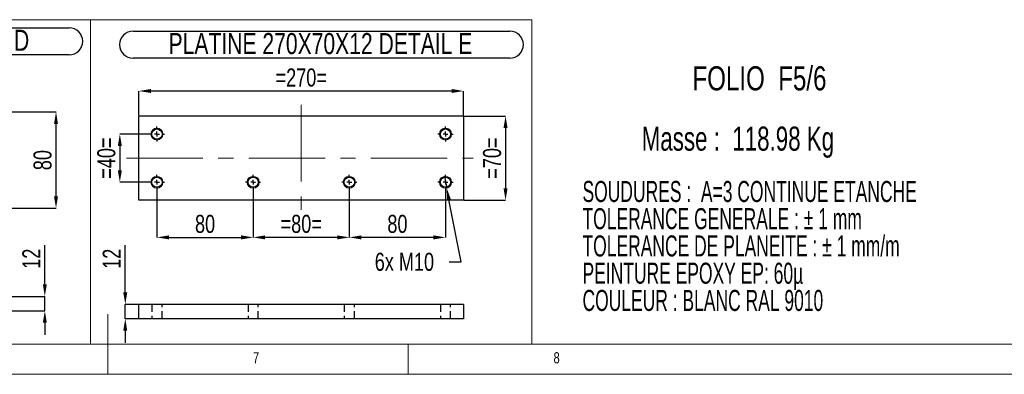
# Model space of a CAD drawing. Header units: millimetres. Extents: x 5 to 589, y 5 to 415.
# Tile 12 of 17: x 282 to 446, y 5 to 64. Entities that reach past the tile are written whole.
import ezdxf

# ---------------------------------------------------------------- set-up
doc = ezdxf.new("R2010")
doc.units = ezdxf.units.MM
doc.header["$PDSIZE"] = -1
doc.linetypes.add('CENTERX2', pattern=[20.32, 12.7, -2.54, 2.54, -2.54])
doc.linetypes.add('HIDDEN', pattern=[1.905, 1.27, -0.635])
for name, color, linetype in [('COTES', 1, 'Continuous'), ('NOTES', 6, 'Continuous'), ('TRAIT-FINS', 9, 'Continuous'), ('TRAIT-MIXTES', 3, 'CENTERX2'), ('TRAIT-TIRET', 2, 'HIDDEN')]:
    doc.layers.add(name, color=color, linetype=linetype)
doc.layers.add('TRAIT-FORT', color=4, linetype='Continuous', lineweight=25)
doc.styles.add('SLDTEXTSTYLE0', font='TXT', dxfattribs={"width": 0.620748})
doc.styles.add('SLDTEXTSTYLE1', font='TXT', dxfattribs={"width": 0.694444})
doc.styles.add('SLDTEXTSTYLE2', font='TXT', dxfattribs={"width": 0.75})
doc.dimstyles.new('SLDDIMSTYLE7', dxfattribs={"dimtxt": 3, "dimasz": 2, "dimexe": 0, "dimexo": 0.0625, "dimgap": 0.75, "dimtad": 1, "dimdec": 0, "dimlfac": 5, "dimrnd": 1e-09, "dimzin": 12, "dimdsep": 46, "dimtxsty": 'SLDTEXTSTYLE2', "dimsah": 1, "dimcen": 0.09, "dimadec": 0, "dimazin": 3, "dimtfac": 1, "dimtdec": 0, "dimtmove": 0, "dimatfit": 0, "dimfxl": 1, "dimfrac": 2, "dimtolj": 1, "dimtzin": 12, "dimarcsym": 0})
doc.dimstyles.new('SLDDIMSTYLE8', dxfattribs={"dimtxt": 3, "dimasz": 2, "dimexe": 0, "dimexo": 0.0625, "dimgap": 0.75, "dimtad": 1, "dimdec": 0, "dimlfac": 5, "dimrnd": 1e-09, "dimzin": 12, "dimdsep": 46, "dimtxsty": 'SLDTEXTSTYLE2', "dimsah": 1, "dimcen": 0.09, "dimadec": 0, "dimazin": 3, "dimtfac": 1, "dimtdec": 0, "dimtofl": 0, "dimtmove": 0, "dimatfit": 3, "dimfxl": 1, "dimfrac": 2, "dimtolj": 1, "dimtzin": 12, "dimarcsym": 0})
doc.dimstyles.new('SLDDIMSTYLE9', dxfattribs={"dimtxt": 3, "dimasz": 2, "dimexe": 0, "dimexo": 0.0625, "dimgap": 0.75, "dimtad": 0, "dimtih": 1, "dimtoh": 1, "dimdec": 0, "dimlfac": 5, "dimrnd": 1e-09, "dimzin": 12, "dimdsep": 46, "dimtxsty": 'SLDTEXTSTYLE2', "dimblk1": 'NONE', "dimsah": 1, "dimcen": 0, "dimadec": 0, "dimazin": 3, "dimtfac": 1, "dimtdec": 0, "dimtmove": 0, "dimatfit": 3, "dimldrblk": 'NONE', "dimfxl": 1, "dimfrac": 2, "dimtolj": 1, "dimtzin": 12, "dimarcsym": 0})

# ---------------------------------------------------------------- blocks, each defined once
blk = doc.blocks.new('SW_NOTE_0')
at = {"layer": 'NOTES', "color": 0, "char_height": 3.5, "attachment_point": 1, "style": 'SLDTEXTSTYLE0'}
for s, insert in [('SOUDURES :  A=3 CONTINUE ETANCHE', (0, 4.51)), ('TOLERANCE GENERALE : ± 1 mm', (0, -0.01)), ('TOLERANCE DE PLANEITE : ± 1 mm/m', (0, -4.54)), ('PEINTURE EPOXY EP: 60µ', (0, -9.07)), ('COULEUR : BLANC RAL 9010', (0, -13.59))]:
    blk.add_mtext(s, dxfattribs=dict(at, insert=insert))
blk = doc.blocks.new('_D_37')
at = {"layer": 'COTES', "color": 0, "lineweight": -2, "transparency": 16777216}
for p, q in [((279.83, 48.58), (288.41, 48.58)), ((288.41, 34.58), (288.41, 46.58)), ((279.83, 32.58), (288.41, 32.58))]:
    blk.add_line(p, q, dxfattribs=at)
at = {"layer": 'COTES', "color": 0, "transparency": 16777216}
for points in [[(288.07, 46.58), (288.74, 46.58), (288.41, 48.58)], [(288.07, 34.58), (288.74, 34.58), (288.41, 32.58)]]:
    blk.add_solid(points, dxfattribs=at)
at = {"layer": 'Defpoints', "color": 0, "transparency": 16777216}
for p in [(279.77, 48.58), (288.41, 48.58), (279.77, 32.58)]:
    blk.add_point(p, dxfattribs=at)
at = {"layer": 'COTES', "color": 0, "transparency": 16777216, "insert": (284.66, 40.58), "char_height": 3, "attachment_point": 2, "rotation": 90, "style": 'SLDTEXTSTYLE2'}
blk.add_mtext('\\A1;80', dxfattribs=at)
blk = doc.blocks.new('SW_NOTE_37')
at = {"layer": 'NOTES', "color": 0}
for p, q in [((-0.06, 4.83), (63.56, 4.83)), ((63.56, 0.34), (-0.06, 0.34))]:
    blk.add_line(p, q, dxfattribs=at)
for centre, start, end in [((-0.06, 2.59), 90, 270), ((63.56, 2.59), 270, 90)]:
    blk.add_arc(centre, 2.25, start, end, dxfattribs=at)
at = {"layer": 'NOTES', "color": 0, "insert": (31.55, 4.51), "char_height": 3.5, "attachment_point": 2, "style": 'SLDTEXTSTYLE2'}
blk.add_mtext('PLATINE 220X80X12 DETAIL D', dxfattribs=at)
blk = doc.blocks.new('_D_52')
at = {"layer": 'COTES', "color": 0, "lineweight": -2, "transparency": 16777216}
for p, q in [((286.55, 19.95), (286.55, 26.45)), ((279.83, 17.95), (286.55, 17.95)), ((286.55, 15.55), (286.55, 17.95)), ((279.83, 15.55), (286.55, 15.55)), ((286.55, 13.55), (286.55, 11.55))]:
    blk.add_line(p, q, dxfattribs=at)
at = {"layer": 'COTES', "color": 0, "transparency": 16777216}
for points in [[(286.21, 19.95), (286.88, 19.95), (286.55, 17.95)], [(286.21, 13.55), (286.88, 13.55), (286.55, 15.55)]]:
    blk.add_solid(points, dxfattribs=at)
at = {"layer": 'Defpoints', "color": 0, "transparency": 16777216}
for p in [(279.77, 17.95), (286.55, 17.95), (279.77, 15.55)]:
    blk.add_point(p, dxfattribs=at)
at = {"layer": 'COTES', "color": 0, "transparency": 16777216, "insert": (282.8, 24.2), "char_height": 3, "attachment_point": 2, "rotation": 90, "style": 'SLDTEXTSTYLE2'}
blk.add_mtext('\\A1;12', dxfattribs=at)
blk = doc.blocks.new('_D_53')
at = {"layer": 'COTES', "color": 0, "lineweight": -2, "transparency": 16777216}
for p, q in [((299.93, 18.62), (299.93, 26.44)), ((302.14, 16.62), (299.93, 16.62)), ((299.93, 14.22), (299.93, 16.62)), ((302.14, 14.22), (299.93, 14.22)), ((299.93, 12.22), (299.93, 10.22))]:
    blk.add_line(p, q, dxfattribs=at)
at = {"layer": 'COTES', "color": 0, "transparency": 16777216}
for points in [[(299.59, 18.62), (300.26, 18.62), (299.93, 16.62)], [(299.59, 12.22), (300.26, 12.22), (299.93, 14.22)]]:
    blk.add_solid(points, dxfattribs=at)
at = {"layer": 'Defpoints', "color": 0, "transparency": 16777216}
for p in [(299.93, 16.62), (302.2, 16.62), (302.2, 14.22)]:
    blk.add_point(p, dxfattribs=at)
at = {"layer": 'COTES', "color": 0, "transparency": 16777216, "insert": (296.18, 24.19), "char_height": 3, "attachment_point": 2, "rotation": 90, "style": 'SLDTEXTSTYLE2'}
blk.add_mtext('\\A1;12', dxfattribs=at)
blk = doc.blocks.new('_D_54')
at = {"layer": 'COTES', "color": 0, "lineweight": -2, "transparency": 16777216}
for p, q in [((353.01, 37.9), (353.4, 35.93)), ((355.81, 23.69), (353.78, 33.97)), ((353.81, 23.69), (355.81, 23.69))]:
    blk.add_line(p, q, dxfattribs=at)
at = {"layer": 'COTES', "color": 0, "transparency": 16777216}
blk.add_solid([(354.11, 34.03), (353.45, 33.91), (353.4, 35.93)], dxfattribs=at)
at = {"layer": 'Defpoints', "color": 0, "transparency": 16777216}
for p in [(353.01, 37.9), (353.4, 35.93)]:
    blk.add_point(p, dxfattribs=at)
at = {"layer": 'COTES', "color": 0, "transparency": 16777216, "insert": (341.43, 25.19), "char_height": 3, "attachment_point": 1, "style": 'SLDTEXTSTYLE2'}
blk.add_mtext('\\A1;6x M10', dxfattribs=at)
blk = doc.blocks.new('_None')
blk = doc.blocks.new('_D_55')
at = {"layer": 'COTES', "color": 0, "lineweight": -2, "transparency": 16777216}
for p, q in [((303.89, 44.91), (299.02, 44.91)), ((299.02, 42.91), (299.02, 38.91)), ((303.89, 36.91), (299.02, 36.91))]:
    blk.add_line(p, q, dxfattribs=at)
at = {"layer": 'COTES', "color": 0, "transparency": 16777216}
for points in [[(298.69, 42.91), (299.36, 42.91), (299.02, 44.91)], [(298.69, 38.91), (299.36, 38.91), (299.02, 36.91)]]:
    blk.add_solid(points, dxfattribs=at)
at = {"layer": 'Defpoints', "color": 0, "transparency": 16777216}
for p in [(303.95, 44.91), (299.02, 36.91), (303.95, 36.91)]:
    blk.add_point(p, dxfattribs=at)
at = {"layer": 'COTES', "color": 0, "transparency": 16777216, "insert": (295.27, 40.91), "char_height": 3, "attachment_point": 2, "rotation": 90, "style": 'SLDTEXTSTYLE2'}
blk.add_mtext('\\A1;=40=', dxfattribs=at)
blk = doc.blocks.new('_D_56')
at = {"layer": 'COTES', "color": 0, "lineweight": -2, "transparency": 16777216}
for p, q in [((356.26, 47.91), (363.19, 47.91)), ((363.19, 45.91), (363.19, 35.91)), ((356.26, 33.91), (363.19, 33.91))]:
    blk.add_line(p, q, dxfattribs=at)
at = {"layer": 'COTES', "color": 0, "transparency": 16777216}
for points in [[(362.85, 45.91), (363.52, 45.91), (363.19, 47.91)], [(362.85, 35.91), (363.52, 35.91), (363.19, 33.91)]]:
    blk.add_solid(points, dxfattribs=at)
at = {"layer": 'Defpoints', "color": 0, "transparency": 16777216}
for p in [(356.2, 47.91), (356.2, 33.91), (363.19, 33.91)]:
    blk.add_point(p, dxfattribs=at)
at = {"layer": 'COTES', "color": 0, "transparency": 16777216, "insert": (359.44, 40.91), "char_height": 3, "attachment_point": 2, "rotation": 90, "style": 'SLDTEXTSTYLE2'}
blk.add_mtext('\\A1;=70=', dxfattribs=at)
blk = doc.blocks.new('_D_57')
at = {"layer": 'COTES', "color": 0, "lineweight": -2, "transparency": 16777216}
for p, q in [((305.2, 35.6), (305.2, 27.74)), ((321.2, 35.6), (321.2, 27.74)), ((307.2, 27.74), (319.2, 27.74))]:
    blk.add_line(p, q, dxfattribs=at)
at = {"layer": 'COTES', "color": 0, "transparency": 16777216}
for points in [[(307.2, 28.08), (307.2, 27.41), (305.2, 27.74)], [(319.2, 28.08), (319.2, 27.41), (321.2, 27.74)]]:
    blk.add_solid(points, dxfattribs=at)
at = {"layer": 'Defpoints', "color": 0, "transparency": 16777216}
for p in [(305.2, 35.66), (321.2, 35.66), (321.2, 27.74)]:
    blk.add_point(p, dxfattribs=at)
at = {"layer": 'COTES', "color": 0, "transparency": 16777216, "insert": (313.2, 31.49), "char_height": 3, "attachment_point": 2, "style": 'SLDTEXTSTYLE2'}
blk.add_mtext('\\A1;80', dxfattribs=at)
blk = doc.blocks.new('_D_58')
at = {"layer": 'COTES', "color": 0, "lineweight": -2, "transparency": 16777216}
for p, q in [((321.2, 35.6), (321.2, 27.74)), ((337.2, 35.6), (337.2, 27.74)), ((335.2, 27.74), (323.2, 27.74))]:
    blk.add_line(p, q, dxfattribs=at)
at = {"layer": 'COTES', "color": 0, "transparency": 16777216}
for points in [[(323.2, 28.08), (323.2, 27.41), (321.2, 27.74)], [(335.2, 28.08), (335.2, 27.41), (337.2, 27.74)]]:
    blk.add_solid(points, dxfattribs=at)
at = {"layer": 'Defpoints', "color": 0, "transparency": 16777216}
for p in [(321.2, 35.66), (337.2, 35.66), (321.2, 27.74)]:
    blk.add_point(p, dxfattribs=at)
at = {"layer": 'COTES', "color": 0, "transparency": 16777216, "insert": (329.2, 31.49), "char_height": 3, "attachment_point": 2, "style": 'SLDTEXTSTYLE2'}
blk.add_mtext('\\A1;=80=', dxfattribs=at)
blk = doc.blocks.new('_D_59')
at = {"layer": 'COTES', "color": 0, "lineweight": -2, "transparency": 16777216}
for p, q in [((337.2, 35.6), (337.2, 27.74)), ((353.2, 35.6), (353.2, 27.74)), ((351.2, 27.74), (339.2, 27.74))]:
    blk.add_line(p, q, dxfattribs=at)
at = {"layer": 'COTES', "color": 0, "transparency": 16777216}
for points in [[(339.2, 28.08), (339.2, 27.41), (337.2, 27.74)], [(351.2, 28.08), (351.2, 27.41), (353.2, 27.74)]]:
    blk.add_solid(points, dxfattribs=at)
at = {"layer": 'Defpoints', "color": 0, "transparency": 16777216}
for p in [(337.2, 35.66), (353.2, 35.66), (337.2, 27.74)]:
    blk.add_point(p, dxfattribs=at)
at = {"layer": 'COTES', "color": 0, "transparency": 16777216, "insert": (345.2, 31.49), "char_height": 3, "attachment_point": 2, "style": 'SLDTEXTSTYLE2'}
blk.add_mtext('\\A1;80', dxfattribs=at)
blk = doc.blocks.new('_D_60')
at = {"layer": 'COTES', "color": 0, "lineweight": -2, "transparency": 16777216}
for p, q in [((302.2, 47.98), (302.2, 52.06)), ((354.2, 52.06), (304.2, 52.06)), ((356.2, 47.98), (356.2, 52.06))]:
    blk.add_line(p, q, dxfattribs=at)
at = {"layer": 'COTES', "color": 0, "transparency": 16777216}
for points in [[(304.2, 52.4), (304.2, 51.73), (302.2, 52.06)], [(354.2, 52.4), (354.2, 51.73), (356.2, 52.06)]]:
    blk.add_solid(points, dxfattribs=at)
at = {"layer": 'Defpoints', "color": 0, "transparency": 16777216}
for p in [(302.2, 52.06), (302.2, 47.91), (356.2, 47.91)]:
    blk.add_point(p, dxfattribs=at)
at = {"layer": 'COTES', "color": 0, "transparency": 16777216, "insert": (329.2, 55.81), "char_height": 3, "attachment_point": 2, "style": 'SLDTEXTSTYLE2'}
blk.add_mtext('\\A1;=270=', dxfattribs=at)
blk = doc.blocks.new('SW_NOTE_40')
at = {"layer": 'NOTES', "color": 0}
for p, q in [((0, 4.84), (62.67, 4.84)), ((62.67, 0.34), (0, 0.34))]:
    blk.add_line(p, q, dxfattribs=at)
for centre, start, end in [((0, 2.59), 90, 270), ((62.67, 2.59), 270, 90)]:
    blk.add_arc(centre, 2.25, start, end, dxfattribs=at)
at = {"layer": 'NOTES', "color": 0, "insert": (31.17, 4.51), "char_height": 3.5, "attachment_point": 2, "style": 'SLDTEXTSTYLE2'}
blk.add_mtext('PLATINE 270X70X12 DETAIL E', dxfattribs=at)
blk = doc.blocks.new('SW_CENTERMARKSYMBOL_24')
at = {"layer": 'TRAIT-MIXTES', "color": 0}
for p, q in [((-0.8, 0), (-1.25, 0)), ((0, 0), (-0.4, 0)), ((0, 0.8), (0, 1.25)), ((0, 0), (0, 0.4)), ((0, 0), (0, -0.4)), ((0, 0), (0.4, 0)), ((0.8, 0), (1.25, 0)), ((0, -0.8), (0, -1.25))]:
    blk.add_line(p, q, dxfattribs=at)
blk = doc.blocks.new('SW_CENTERMARKSYMBOL_25')
at = {"layer": 'TRAIT-MIXTES', "color": 0}
for p, q in [((-0.8, 0), (-1.25, 0)), ((0, 0), (-0.4, 0)), ((0, 0.8), (0, 1.25)), ((0, 0), (0, 0.4)), ((0, 0), (0, -0.4)), ((0, 0), (0.4, 0)), ((0.8, 0), (1.25, 0)), ((0, -0.8), (0, -1.25))]:
    blk.add_line(p, q, dxfattribs=at)
blk = doc.blocks.new('SW_CENTERMARKSYMBOL_26')
at = {"layer": 'TRAIT-MIXTES', "color": 0}
for p, q in [((-0.8, 0), (-1.25, 0)), ((0, 0), (-0.4, 0)), ((0, 0.8), (0, 1.25)), ((0, 0), (0, 0.4)), ((0, 0), (0, -0.4)), ((0, 0), (0.4, 0)), ((0.8, 0), (1.25, 0)), ((0, -0.8), (0, -1.25))]:
    blk.add_line(p, q, dxfattribs=at)
blk = doc.blocks.new('SW_CENTERMARKSYMBOL_27')
at = {"layer": 'TRAIT-MIXTES', "color": 0}
for p, q in [((-0.8, 0), (-1.25, 0)), ((0, 0), (-0.4, 0)), ((0, 0.8), (0, 1.25)), ((0, 0), (0, 0.4)), ((0, 0), (0, -0.4)), ((0, 0), (0.4, 0)), ((0.8, 0), (1.25, 0)), ((0, -0.8), (0, -1.25))]:
    blk.add_line(p, q, dxfattribs=at)
blk = doc.blocks.new('SW_CENTERMARKSYMBOL_28')
at = {"layer": 'TRAIT-MIXTES', "color": 0}
for p, q in [((-0.8, 0), (-1.25, 0)), ((0, 0), (-0.4, 0)), ((0, 0.8), (0, 1.25)), ((0, 0), (0, 0.4)), ((0, 0), (0, -0.4)), ((0, 0), (0.4, 0)), ((0.8, 0), (1.25, 0)), ((0, -0.8), (0, -1.25))]:
    blk.add_line(p, q, dxfattribs=at)
blk = doc.blocks.new('SW_CENTERMARKSYMBOL_29')
at = {"layer": 'TRAIT-MIXTES', "color": 0}
for p, q in [((-0.8, 0), (-1.25, 0)), ((0, 0), (-0.4, 0)), ((0, 0.8), (0, 1.25)), ((0, 0), (0, 0.4)), ((0, 0), (0, -0.4)), ((0, 0), (0.4, 0)), ((0.8, 0), (1.25, 0)), ((0, -0.8), (0, -1.25))]:
    blk.add_line(p, q, dxfattribs=at)

msp = doc.modelspace()

# ---------------------------------------------------------------- linework, layer by layer
at = {"lineweight": 18}
for p, q in [((224.16, 63.91), (364.09, 63.91)), ((294.13, 10), (294.13, 63.91)), ((294.13, 10), (294.13, 63.91)), ((364.09, 63.91), (367.58, 63.91)), ((367.58, 10), (367.58, 63.91)), ((297, 5), (297, 15)), ((10, 10), (584, 10)), ((224.16, 10), (294.13, 10)), ((294.13, 10), (364.09, 10)), ((347, 5), (347, 10)), ((364.09, 10), (367.58, 10)), ((5, 5), (589, 5))]:
    msp.add_line(p, q, dxfattribs=at)
at = {"layer": 'TRAIT-FINS', "lineweight": 18}
for centre in [(305.2, 44.91), (353.2, 44.91), (305.2, 36.91), (321.2, 36.91), (337.2, 36.91), (353.2, 36.91)]:
    msp.add_circle(centre, 1, dxfattribs=at)
at = {"layer": 'TRAIT-FORT', "lineweight": 25}
for p, q in [((302.2, 33.91), (302.2, 47.91)), ((356.2, 47.91), (302.2, 47.91)), ((356.2, 47.91), (356.2, 33.91)), ((356.2, 33.91), (302.2, 33.91)), ((356.2, 16.62), (302.2, 16.62)), ((302.2, 14.22), (302.2, 16.62)), ((356.2, 16.62), (356.2, 14.22)), ((356.2, 14.22), (302.2, 14.22))]:
    msp.add_line(p, q, dxfattribs=at)
for centre in [(305.2, 44.91), (353.2, 44.91), (305.2, 36.91), (321.2, 36.91), (337.2, 36.91), (353.2, 36.91)]:
    msp.add_circle(centre, 0.85, dxfattribs=at)
at = {"layer": 'TRAIT-MIXTES', "lineweight": 18}
for p, q in [((329.2, 49.75), (329.2, 32.31)), ((300.15, 40.91), (357.78, 40.91))]:
    msp.add_line(p, q, dxfattribs=at)
at = {"layer": 'TRAIT-TIRET'}
for p, q in [((304.35, 16.62), (304.35, 14.22)), ((306.05, 14.22), (306.05, 16.62)), ((320.35, 16.62), (320.35, 14.22)), ((322.05, 14.22), (322.05, 16.62)), ((336.35, 16.62), (336.35, 14.22)), ((338.05, 14.22), (338.05, 16.62)), ((352.35, 16.62), (352.35, 14.22)), ((354.05, 14.22), (354.05, 16.62))]:
    msp.add_line(p, q, dxfattribs=at)

# ---------------------------------------------------------------- block references
at = {"layer": 'NOTES'}
for name, p in [('SW_NOTE_37', (227.04, 57.73)), ('SW_NOTE_40', (301.23, 57.18)), ('SW_NOTE_0', (375.99, 32.61))]:
    msp.add_blockref(name, p, dxfattribs=at)
at = {"layer": 'TRAIT-MIXTES'}
for name, p in [('SW_CENTERMARKSYMBOL_28', (305.2, 44.91)), ('SW_CENTERMARKSYMBOL_26', (353.2, 44.91)), ('SW_CENTERMARKSYMBOL_29', (305.2, 36.91)), ('SW_CENTERMARKSYMBOL_24', (321.2, 36.91)), ('SW_CENTERMARKSYMBOL_25', (337.2, 36.91)), ('SW_CENTERMARKSYMBOL_27', (353.2, 36.91))]:
    msp.add_blockref(name, p, dxfattribs=at)

# ---------------------------------------------------------------- texts
at = {"layer": 'NOTES', "attachment_point": 1}
for s, insert, char_height, style in [('FOLIO  F5/6', (394.28, 56.17), 4, 'SLDTEXTSTYLE2'), ('Masse :  118.98 Kg', (385.84, 46.15), 4, 'SLDTEXTSTYLE1'), ('7', (321.17, 8.67), 1.85, 'SLDTEXTSTYLE2'), ('8', (371.17, 8.67), 1.85, 'SLDTEXTSTYLE2')]:
    msp.add_mtext(s, dxfattribs=dict(at, insert=insert, char_height=char_height, style=style))

# ---------------------------------------------------------------- dimensions: what is measured, and where the dimension line sits
at = {"layer": 'COTES'}
for base, p1, p2, picture, middle in [((302.2, 52.06), (356.2, 47.91), (302.2, 47.91), '_D_60', (329.2, 52.06)), ((321.2, 27.74), (337.2, 35.66), (321.2, 35.66), '_D_58', (329.2, 27.74))]:
    dim = msp.add_linear_dim(base=base, p1=p1, p2=p2, text='=<>=', dimstyle='SLDDIMSTYLE8', dxfattribs=at)
    dim.commit()
    dim.dimension.update_dxf_attribs({"geometry": picture, "text_midpoint": middle, "dimtype": 160})
for base, p1, p2, dimstyle, picture, middle in [((288.41, 48.58), (279.77, 32.58), (279.77, 48.58), 'SLDDIMSTYLE8', '_D_37', (288.41, 40.58)), ((286.55, 17.95), (279.77, 15.55), (279.77, 17.95), 'SLDDIMSTYLE7', '_D_52', (286.55, 24.2)), ((299.93, 16.62), (302.2, 14.22), (302.2, 16.62), 'SLDDIMSTYLE7', '_D_53', (299.93, 24.19))]:
    dim = msp.add_linear_dim(base=base, p1=p1, p2=p2, angle=90, dimstyle=dimstyle, dxfattribs=at)
    dim.commit()
    dim.dimension.update_dxf_attribs({"geometry": picture, "text_midpoint": middle, "dimtype": 160})
for base, p1, p2, dimstyle, picture, middle in [((363.19, 33.91), (356.2, 47.91), (356.2, 33.91), 'SLDDIMSTYLE8', '_D_56', (363.19, 40.91)), ((299.02, 36.91), (303.95, 44.91), (303.95, 36.91), 'SLDDIMSTYLE7', '_D_55', (299.02, 40.91))]:
    dim = msp.add_linear_dim(base=base, p1=p1, p2=p2, angle=90, text='=<>=', dimstyle=dimstyle, dxfattribs=at)
    dim.commit()
    dim.dimension.update_dxf_attribs({"geometry": picture, "text_midpoint": middle, "dimtype": 160})
dim = msp.add_diameter_dim_2p(p1=(353.01, 37.9), p2=(353.4, 35.93), text='6x M<>', dimstyle='SLDDIMSTYLE9', override={"dimpost": '<>'}, dxfattribs=at)
dim.commit()
dim.dimension.update_dxf_attribs({"geometry": '_D_54', "text_midpoint": (347.24, 23.69), "dimtype": 163})
for base, p1, p2, picture, middle in [((321.2, 27.74), (305.2, 35.66), (321.2, 35.66), '_D_57', (313.2, 27.74)), ((337.2, 27.74), (353.2, 35.66), (337.2, 35.66), '_D_59', (345.2, 27.74))]:
    dim = msp.add_linear_dim(base=base, p1=p1, p2=p2, dimstyle='SLDDIMSTYLE8', dxfattribs=at)
    dim.commit()
    dim.dimension.update_dxf_attribs({"geometry": picture, "text_midpoint": middle, "dimtype": 160})

doc.saveas('drawing.dxf')
